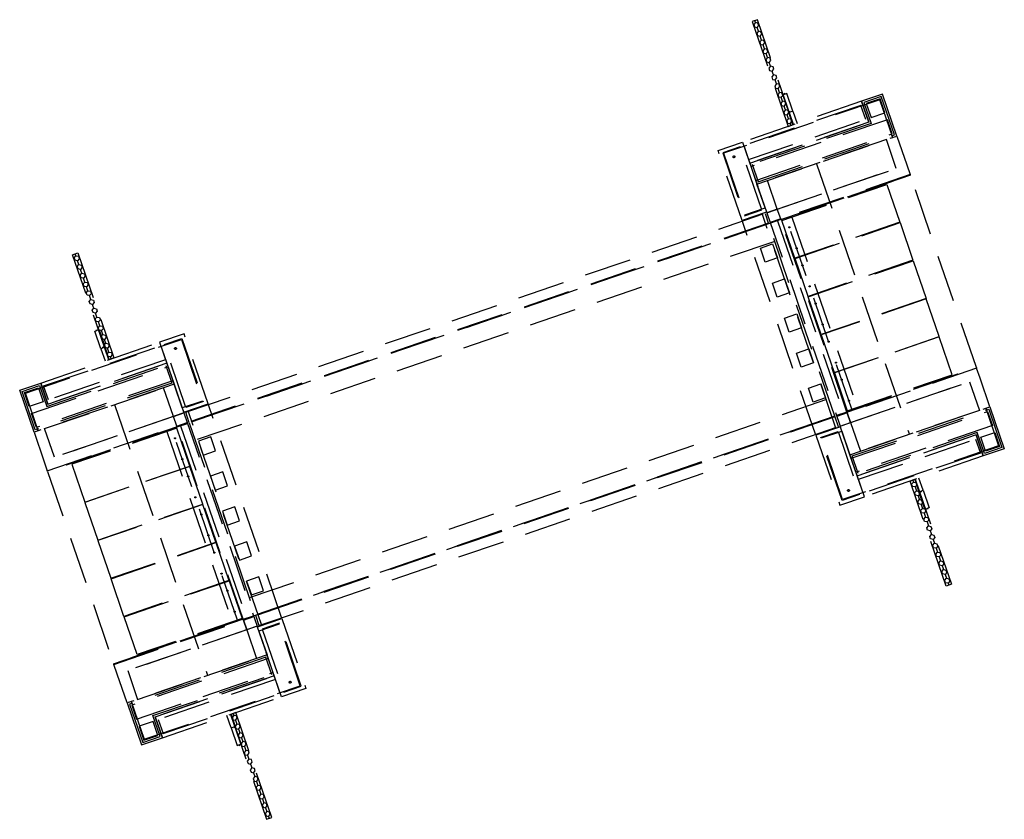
# Model space of a CAD drawing. Header units: metres. Extents: x 265330 to 265500, y 576964 to 577035.
# Tile 1 of 2: x 265330 to 265357, y 576964 to 576985. Entities that reach past the tile are written whole.
import ezdxf

# ---------------------------------------------------------------- set-up
doc = ezdxf.new("R2010")
doc.units = ezdxf.units.M
doc.linetypes.add('DASHED', pattern=[19.05, 12.7, -6.35])
doc.linetypes.add('XX-HIDDEN', pattern=[4, 2, -2])
for name, color, linetype, lineweight in [('_PLG', 7, 'Continuous', 9), ('AUDIT_D_220112175356-13', 50, 'Continuous', 9), ('N-CO-BC-BETONVORM-G', 50, 'Continuous', 25), ('N-CO-BC-BETONVORM-GN', 10, 'XX-HIDDEN', 9), ('N-CO-BC-BETONVORM-GV', 50, 'Continuous', 9), ('N-CO-MW-METSELWERKVORM-GN', 10, 'XX-HIDDEN', 9), ('N-CO-MW-METSELWERKVORM_NATUURSTEEN-G', 240, 'Continuous', 9), ('N-CO-VH-KANTVERHARDING-G', 210, 'Continuous', 35), ('N-WA-GC-DAMWAND_BETON-G', 50, 'Continuous', 9), ('N-WE-GC-DAMWAND-G', 60, 'Continuous', 9), ('N-WE-GC-DAMWAND-GN', 10, 'XX-HIDDEN', 9), ('N-WE-KL-ET_MANTELBUIS_PVC-G', 10, 'Continuous', 35), ('N-WE-VH-KANTOPSLUITING-G', 251, 'Continuous', 35), ('N-WE-VH-VERHARDING_ASFALT_SLIJTLAAG-G', 252, 'Continuous', 9), ('N-WE-VH-VERHARDING_SIERBESTRATING-G', 252, 'Continuous', 9)]:
    doc.layers.add(name, color=color, linetype=linetype, lineweight=lineweight)

msp = doc.modelspace()

# ---------------------------------------------------------------- linework, layer by layer
at = {"layer": '_PLG', "color": 3, "linetype": 'DASHED', "lineweight": 25, "ltscale": 0.1}
for centre in [(265351.261, 576979.519), (265351.456, 576978.951), (265351.615, 576978.488), (265351.81, 576977.92), (265351.969, 576977.457), (265352.164, 576976.889), (265352.323, 576976.426), (265352.518, 576975.859), (265352.677, 576975.395), (265352.872, 576974.828), (265334.653, 576973.815), (265334.848, 576973.248), (265335.007, 576972.784), (265335.202, 576972.217), (265335.361, 576971.753), (265335.556, 576971.186), (265335.715, 576970.723), (265335.91, 576970.155), (265336.069, 576969.692), (265336.264, 576969.124)]:
    msp.add_circle(centre, 0.015, dxfattribs=at)
at = {"layer": 'AUDIT_D_220112175356-13', "color": 3, "linetype": 'DASHED', "lineweight": 25, "ltscale": 0.1}
for points in [[(265334.941, 576974.517), (265350.603, 576979.895), (265350.7, 576979.612), (265335.038, 576974.233)], [(265336.824, 576969.031), (265352.487, 576974.41), (265350.7, 576979.612), (265335.038, 576974.233)], [(265336.922, 576968.748), (265352.584, 576974.126), (265352.487, 576974.41), (265336.824, 576969.031)]]:
    msp.add_lwpolyline(points, close=True, dxfattribs=at)
at = {"layer": 'N-CO-BC-BETONVORM-G', "color": 3, "linetype": 'DASHED', "lineweight": 25, "ltscale": 0.1}
for p, q in [((265350.937, 576979.693, 0.32), (265352.723, 576974.491, 0.32)), ((265334.802, 576974.152, 0.32), (265336.588, 576968.95, 0.32))]:
    msp.add_line(p, q, dxfattribs=at)
for points in [[(265353.21, 576982.926), (265353.405, 576982.359), (265350.189, 576981.255), (265350.384, 576980.687), (265354.167, 576981.986), (265353.777, 576983.121)], [(265353.273, 576982.895), (265353.468, 576982.328), (265350.252, 576981.224), (265350.415, 576980.751), (265354.103, 576982.017), (265353.746, 576983.058)], [(265350.65, 576979.912), (265352.631, 576974.142), (265352.915, 576974.24), (265352.824, 576974.505), (265352.818, 576974.524), (265351.031, 576979.725), (265351.025, 576979.744), (265350.934, 576980.009)], [(265331.022, 576975.307), (265331.216, 576974.739), (265334.432, 576975.843), (265334.627, 576975.276), (265330.844, 576973.977), (265330.454, 576975.112)], [(265330.99, 576975.243), (265331.185, 576974.675), (265334.401, 576975.78), (265334.563, 576975.307), (265330.875, 576974.04), (265330.518, 576975.081)], [(265356.503, 576973.336), (265356.308, 576973.904), (265353.093, 576972.799), (265352.898, 576973.367), (265356.681, 576974.666), (265357.071, 576973.531)], [(265356.534, 576973.4), (265356.339, 576973.967), (265353.124, 576972.863), (265352.961, 576973.336), (265356.65, 576974.602), (265357.007, 576973.562)], [(265334.893, 576974.5), (265336.875, 576968.731), (265336.591, 576968.634), (265336.5, 576968.899), (265336.493, 576968.918), (265334.707, 576974.119), (265334.7, 576974.138), (265334.61, 576974.403)], [(265334.315, 576965.716), (265334.12, 576966.284), (265337.336, 576967.388), (265337.141, 576967.956), (265333.358, 576966.656), (265333.748, 576965.522)], [(265334.251, 576965.747), (265334.056, 576966.315), (265337.272, 576967.419), (265337.11, 576967.892), (265333.421, 576966.625), (265333.779, 576965.585)]]:
    msp.add_lwpolyline(points, close=True, dxfattribs=at)
at = {"layer": 'N-CO-BC-BETONVORM-G', "color": 3, "linetype": 'DASHED', "lineweight": 25, "ltscale": 0.1, "elevation": 1.302}
for points in [[(265354.248, 576979.656), (265351.411, 576978.682), (265351.06, 576979.703), (265353.897, 576980.678)], [(265354.602, 576978.626), (265351.765, 576977.651), (265351.414, 576978.673), (265354.251, 576979.647)], [(265354.956, 576977.595), (265352.119, 576976.62), (265351.768, 576977.642), (265354.605, 576978.616)], [(265354.959, 576977.585), (265352.122, 576976.611), (265352.473, 576975.589), (265355.31, 576976.564)], [(265355.313, 576976.554), (265352.476, 576975.58), (265352.827, 576974.558), (265355.664, 576975.533)], [(265332.211, 576972.089), (265335.049, 576973.063), (265334.698, 576974.084), (265331.86, 576973.11)], [(265332.565, 576971.058), (265335.403, 576972.032), (265335.052, 576973.054), (265332.214, 576972.079)], [(265332.919, 576970.027), (265335.757, 576971.001), (265335.406, 576972.023), (265332.569, 576971.048)], [(265332.923, 576970.017), (265335.76, 576970.992), (265336.111, 576969.97), (265333.273, 576968.996)], [(265333.277, 576968.986), (265336.114, 576969.961), (265336.465, 576968.939), (265333.627, 576967.965)]]:
    msp.add_lwpolyline(points, close=True, dxfattribs=at)
at = {"layer": 'N-CO-BC-BETONVORM-G', "color": 3, "linetype": 'DASHED', "lineweight": 25, "ltscale": 0.1}
for points in [[(265351.025, 576979.744), (265350.741, 576979.647)], [(265351.031, 576979.725), (265350.747, 576979.628)], [(265351.173, 576979.774), (265351.183, 576979.746)], [(265351.315, 576979.823), (265351.325, 576979.794)], [(265352.959, 576974.572), (265352.95, 576974.601)], [(265353.101, 576974.621), (265353.092, 576974.649)], [(265352.818, 576974.524), (265352.534, 576974.426)], [(265352.824, 576974.505), (265352.54, 576974.407)], [(265334.565, 576974.071), (265334.575, 576974.042)], [(265334.7, 576974.138), (265334.984, 576974.236)], [(265334.707, 576974.119), (265334.991, 576974.217)], [(265334.423, 576974.022), (265334.433, 576973.993)], [(265336.493, 576968.918), (265336.777, 576969.015)], [(265336.21, 576968.82), (265336.2, 576968.848)], [(265336.352, 576968.869), (265336.342, 576968.897)], [(265336.5, 576968.899), (265336.784, 576968.996)]]:
    msp.add_lwpolyline(points, dxfattribs=at)
at = {"layer": 'N-CO-BC-BETONVORM-GN', "color": 3, "linetype": 'DASHED', "lineweight": 25, "ltscale": 0.1}
for p, q in [((265351.976, 576973.896), (265349.981, 576979.703)), ((265352.95, 576974.601), (265351.183, 576979.746)), ((265351.325, 576979.794, 0.012), (265353.092, 576974.649, 0.012)), ((265337.543, 576968.94), (265335.549, 576974.747)), ((265334.433, 576973.993, 0.012), (265336.2, 576968.848, 0.012)), ((265336.342, 576968.897), (265334.575, 576974.042))]:
    msp.add_line(p, q, dxfattribs=at)
for points in [[(265350.384, 576980.687), (265354.053, 576981.947), (265353.703, 576982.969), (265349.484, 576981.52), (265350.056, 576979.856), (265350.605, 576980.044)], [(265350.938, 576978.689), (265350.607, 576978.575), (265350.477, 576978.953), (265350.808, 576979.067)], [(265351.263, 576977.743), (265350.932, 576977.629), (265350.802, 576978.008), (265351.133, 576978.121)], [(265351.588, 576976.797), (265351.257, 576976.684), (265351.127, 576977.062), (265351.458, 576977.176)], [(265334.627, 576975.276), (265330.957, 576974.016), (265330.607, 576975.037), (265334.825, 576976.486), (265335.396, 576974.821), (265334.848, 576974.633)], [(265351.912, 576975.852), (265351.581, 576975.738), (265351.451, 576976.116), (265351.782, 576976.23)], [(265352.237, 576974.906), (265351.906, 576974.792), (265351.776, 576975.17), (265352.107, 576975.284)], [(265352.898, 576973.367), (265356.567, 576974.627), (265356.918, 576973.606), (265352.7, 576972.157), (265352.128, 576973.822), (265352.677, 576974.01)], [(265335.417, 576973.359), (265335.748, 576973.472), (265335.618, 576973.851), (265335.287, 576973.737)], [(265335.742, 576972.413), (265336.073, 576972.527), (265335.943, 576972.905), (265335.612, 576972.791)], [(265336.067, 576971.467), (265336.398, 576971.581), (265336.268, 576971.959), (265335.937, 576971.846)], [(265336.392, 576970.521), (265336.723, 576970.635), (265336.593, 576971.013), (265336.262, 576970.9)], [(265336.717, 576969.576), (265337.048, 576969.689), (265336.918, 576970.068), (265336.587, 576969.954)], [(265337.141, 576967.956), (265333.471, 576966.695), (265333.822, 576965.674), (265338.04, 576967.123), (265337.469, 576968.787), (265336.92, 576968.599)]]:
    msp.add_lwpolyline(points, close=True, dxfattribs=at)
for points in [[(265351.992, 576981.239), (265354.505, 576973.919)], [(265350.934, 576980.009), (265350.667, 576980.785)], [(265352.52, 576974.083), (265350.525, 576979.89)], [(265334.61, 576974.403), (265334.343, 576975.179)], [(265333.019, 576974.724), (265335.533, 576967.404)], [(265336.999, 576968.753), (265335.005, 576974.56)], [(265352.915, 576974.24), (265353.181, 576973.464)], [(265336.591, 576968.634), (265336.857, 576967.858)]]:
    msp.add_lwpolyline(points, dxfattribs=at)
at = {"layer": 'N-CO-BC-BETONVORM-GV', "color": 3, "linetype": 'DASHED', "lineweight": 25, "ltscale": 0.1}
for points in [[(265350.694, 576979.631), (265335.031, 576974.252)], [(265352.493, 576974.391), (265336.831, 576969.012)]]:
    msp.add_lwpolyline(points, dxfattribs=at)
at = {"layer": 'N-CO-MW-METSELWERKVORM-GN', "color": 3, "linetype": 'DASHED', "lineweight": 25, "ltscale": 0.1}
for points in [[(265353.337, 576982.864), (265353.467, 576982.486), (265353.845, 576982.616), (265353.715, 576982.994)], [(265350.156, 576981.349), (265353.325, 576982.437), (265353.195, 576982.816), (265350.026, 576981.728)], [(265349.932, 576981.695), (265349.459, 576981.533), (265350.044, 576979.83), (265350.516, 576979.993)], [(265334.364, 576976.349), (265334.837, 576976.511), (265335.422, 576974.809), (265334.949, 576974.646)], [(265334.4, 576975.938), (265331.231, 576974.85), (265331.101, 576975.228), (265334.27, 576976.316)], [(265330.959, 576975.18), (265331.089, 576974.801), (265330.711, 576974.671), (265330.581, 576975.05)], [(265353.16, 576972.294), (265352.687, 576972.132), (265352.103, 576973.834), (265352.576, 576973.996)], [(265353.125, 576972.705), (265356.293, 576973.793), (265356.423, 576973.415), (265353.255, 576972.326)], [(265356.565, 576973.463), (265356.435, 576973.842), (265356.813, 576973.972), (265356.943, 576973.593)], [(265337.593, 576966.948), (265338.066, 576967.11), (265337.481, 576968.813), (265337.008, 576968.65)], [(265337.368, 576967.294), (265334.2, 576966.206), (265334.33, 576965.827), (265337.498, 576966.915)], [(265334.188, 576965.779), (265334.058, 576966.157), (265333.68, 576966.027), (265333.81, 576965.649)]]:
    msp.add_lwpolyline(points, close=True, dxfattribs=at)
for points in [[(265350.351, 576980.782), (265354.04, 576982.048), (265353.91, 576982.427), (265350.221, 576981.16)], [(265334.594, 576975.371), (265330.906, 576974.104), (265330.776, 576974.482), (265334.465, 576975.749)], [(265352.93, 576973.272), (265356.619, 576974.539), (265356.749, 576974.161), (265353.06, 576972.894)], [(265337.173, 576967.861), (265333.485, 576966.594), (265333.615, 576966.216), (265337.303, 576967.483)]]:
    msp.add_lwpolyline(points, dxfattribs=at)
at = {"layer": 'N-CO-MW-METSELWERKVORM_NATUURSTEEN-G', "color": 3, "linetype": 'DASHED', "lineweight": 25, "ltscale": 0.1}
for points in [[(265350.189, 576981.255), (265353.405, 576982.359), (265353.21, 576982.926), (265349.994, 576981.822)], [(265349.332, 576981.595), (265349.994, 576981.822), (265350.644, 576979.931), (265349.981, 576979.703)], [(265334.899, 576976.638), (265334.237, 576976.411), (265334.887, 576974.519), (265335.549, 576974.747)], [(265334.432, 576975.843), (265331.216, 576974.739), (265331.022, 576975.307), (265334.237, 576976.411)], [(265352.625, 576972.005), (265353.287, 576972.232), (265352.638, 576974.123), (265351.976, 576973.896)], [(265353.093, 576972.799), (265356.308, 576973.904), (265356.503, 576973.336), (265353.287, 576972.232)], [(265338.193, 576967.048), (265337.531, 576966.821), (265336.881, 576968.712), (265337.543, 576968.94)], [(265337.336, 576967.388), (265334.12, 576966.284), (265334.315, 576965.716), (265337.531, 576966.821)]]:
    msp.add_lwpolyline(points, close=True, dxfattribs=at)
at = {"layer": 'N-CO-VH-KANTVERHARDING-G', "color": 3, "linetype": 'DASHED', "lineweight": 25, "ltscale": 0.1}
msp.add_lwpolyline([(265354.531, 576980.927), (265331.208, 576972.918), (265332.994, 576967.716), (265356.317, 576975.725)], close=True, dxfattribs=at)
at = {"layer": 'N-WA-GC-DAMWAND_BETON-G', "color": 3, "linetype": 'DASHED', "lineweight": 25, "ltscale": 0.1}
for points in [[(265351.08, 576983.094), (265351.242, 576982.621), (265351.278, 576982.633), (265351.292, 576982.661), (265351.32, 576982.648), (265351.356, 576982.66), (265351.193, 576983.133), (265351.158, 576983.12), (265351.13, 576983.134), (265351.115, 576983.106)], [(265332.599, 576976.747), (265332.762, 576976.274), (265332.726, 576976.262), (265332.698, 576976.275), (265332.684, 576976.248), (265332.648, 576976.235), (265332.486, 576976.708), (265332.521, 576976.72), (265332.535, 576976.748), (265332.564, 576976.735)], [(265354.925, 576971.896), (265354.763, 576972.369), (265354.799, 576972.381), (265354.827, 576972.368), (265354.841, 576972.395), (265354.876, 576972.408), (265355.039, 576971.935), (265355.003, 576971.922), (265354.989, 576971.895), (265354.961, 576971.908)], [(265336.445, 576965.549), (265336.282, 576966.022), (265336.247, 576966.01), (265336.233, 576965.982), (265336.204, 576965.995), (265336.169, 576965.983), (265336.331, 576965.51), (265336.367, 576965.522), (265336.395, 576965.509), (265336.409, 576965.537)]]:
    msp.add_lwpolyline(points, close=True, dxfattribs=at)
for points in [[(265351.356, 576982.29), (265351.242, 576982.621), (265351.278, 576982.633), (265351.292, 576982.661), (265351.32, 576982.648), (265351.356, 576982.66), (265351.469, 576982.329)], [(265332.875, 576975.943), (265332.762, 576976.274), (265332.726, 576976.262), (265332.698, 576976.275), (265332.684, 576976.248), (265332.648, 576976.235), (265332.762, 576975.904)], [(265354.649, 576972.7), (265354.763, 576972.369), (265354.799, 576972.381), (265354.827, 576972.368), (265354.841, 576972.395), (265354.876, 576972.408), (265354.763, 576972.739)], [(265336.169, 576966.353), (265336.282, 576966.022), (265336.247, 576966.01), (265336.233, 576965.982), (265336.204, 576965.995), (265336.169, 576965.983), (265336.055, 576966.314)]]:
    msp.add_lwpolyline(points, dxfattribs=at)
at = {"layer": 'N-WE-GC-DAMWAND-G', "color": 3, "linetype": 'DASHED', "lineweight": 25, "ltscale": 0.1}
for points in [[(265350.397, 576985.132), (265350.255, 576985.084), (265351.229, 576982.246), (265351.371, 576982.295)], [(265331.886, 576978.775), (265332.027, 576978.824), (265333.002, 576975.987), (265332.86, 576975.938)], [(265355.639, 576969.867), (265355.497, 576969.819), (265354.523, 576972.656), (265354.665, 576972.705)], [(265337.128, 576963.51), (265337.27, 576963.559), (265336.295, 576966.396), (265336.154, 576966.348)]]:
    msp.add_lwpolyline(points, close=True, dxfattribs=at)
at = {"layer": 'N-WE-GC-DAMWAND-GN', "color": 3, "linetype": 'DASHED', "lineweight": 25, "ltscale": 0.1}
for points in [[(265350.321, 576984.938), (265350.389, 576984.924), (265350.434, 576984.977), (265350.412, 576985.042), (265350.344, 576985.055), (265350.298, 576985.003)], [(265350.402, 576984.701), (265350.47, 576984.688), (265350.516, 576984.74), (265350.493, 576984.806), (265350.425, 576984.819), (265350.38, 576984.767)], [(265350.483, 576984.465), (265350.551, 576984.451), (265350.597, 576984.504), (265350.574, 576984.569), (265350.506, 576984.583), (265350.461, 576984.53)], [(265350.564, 576984.228), (265350.632, 576984.215), (265350.678, 576984.267), (265350.655, 576984.333), (265350.587, 576984.346), (265350.542, 576984.294)], [(265350.646, 576983.992), (265350.714, 576983.979), (265350.759, 576984.031), (265350.737, 576984.096), (265350.669, 576984.11), (265350.623, 576984.057)], [(265350.727, 576983.755), (265350.795, 576983.742), (265350.84, 576983.794), (265350.818, 576983.86), (265350.75, 576983.873), (265350.704, 576983.821)], [(265350.808, 576983.519), (265350.876, 576983.506), (265350.922, 576983.558), (265350.899, 576983.623), (265350.831, 576983.637), (265350.786, 576983.585)], [(265350.889, 576983.283), (265350.957, 576983.269), (265351.003, 576983.322), (265350.98, 576983.387), (265350.912, 576983.4), (265350.867, 576983.348)], [(265350.97, 576983.046), (265351.038, 576983.033), (265351.084, 576983.085), (265351.061, 576983.151), (265350.993, 576983.164), (265350.948, 576983.112)], [(265351.052, 576982.81), (265351.12, 576982.796), (265351.165, 576982.849), (265351.143, 576982.914), (265351.075, 576982.927), (265351.029, 576982.875)], [(265351.133, 576982.573), (265351.201, 576982.56), (265351.246, 576982.612), (265351.224, 576982.678), (265351.156, 576982.691), (265351.11, 576982.639)], [(265351.214, 576982.337), (265351.282, 576982.323), (265351.328, 576982.376), (265351.305, 576982.441), (265351.237, 576982.455), (265351.192, 576982.402)], [(265332.065, 576978.668), (265332.02, 576978.616), (265331.952, 576978.629), (265331.929, 576978.695), (265331.975, 576978.747), (265332.043, 576978.734)], [(265332.146, 576978.432), (265332.101, 576978.38), (265332.033, 576978.393), (265332.01, 576978.458), (265332.056, 576978.511), (265332.124, 576978.497)], [(265332.228, 576978.195), (265332.182, 576978.143), (265332.114, 576978.156), (265332.092, 576978.222), (265332.137, 576978.274), (265332.205, 576978.261)], [(265332.309, 576977.959), (265332.263, 576977.907), (265332.195, 576977.92), (265332.173, 576977.986), (265332.218, 576978.038), (265332.286, 576978.025)], [(265332.39, 576977.723), (265332.344, 576977.67), (265332.276, 576977.684), (265332.254, 576977.749), (265332.299, 576977.801), (265332.367, 576977.788)], [(265332.471, 576977.486), (265332.426, 576977.434), (265332.358, 576977.447), (265332.335, 576977.513), (265332.381, 576977.565), (265332.449, 576977.552)], [(265332.552, 576977.25), (265332.507, 576977.197), (265332.439, 576977.211), (265332.416, 576977.276), (265332.462, 576977.328), (265332.53, 576977.315)], [(265332.634, 576977.013), (265332.588, 576976.961), (265332.52, 576976.974), (265332.498, 576977.04), (265332.543, 576977.092), (265332.611, 576977.079)], [(265332.715, 576976.777), (265332.669, 576976.725), (265332.601, 576976.738), (265332.579, 576976.803), (265332.624, 576976.856), (265332.692, 576976.842)], [(265332.796, 576976.54), (265332.75, 576976.488), (265332.682, 576976.501), (265332.66, 576976.567), (265332.705, 576976.619), (265332.773, 576976.606)], [(265332.877, 576976.304), (265332.832, 576976.252), (265332.764, 576976.265), (265332.741, 576976.33), (265332.787, 576976.383), (265332.855, 576976.369)], [(265332.958, 576976.067), (265332.913, 576976.015), (265332.845, 576976.028), (265332.822, 576976.094), (265332.868, 576976.146), (265332.936, 576976.133)], [(265354.566, 576972.575), (265354.612, 576972.628), (265354.68, 576972.614), (265354.702, 576972.549), (265354.657, 576972.497), (265354.589, 576972.51)], [(265354.647, 576972.339), (265354.693, 576972.391), (265354.761, 576972.378), (265354.783, 576972.312), (265354.738, 576972.26), (265354.67, 576972.273)], [(265354.729, 576972.103), (265354.774, 576972.155), (265354.842, 576972.142), (265354.865, 576972.076), (265354.819, 576972.024), (265354.751, 576972.037)], [(265354.81, 576971.866), (265354.855, 576971.918), (265354.923, 576971.905), (265354.946, 576971.84), (265354.9, 576971.787), (265354.832, 576971.801)], [(265354.891, 576971.63), (265354.937, 576971.682), (265355.005, 576971.669), (265355.027, 576971.603), (265354.982, 576971.551), (265354.914, 576971.564)], [(265354.972, 576971.393), (265355.018, 576971.445), (265355.086, 576971.432), (265355.108, 576971.367), (265355.063, 576971.314), (265354.995, 576971.328)], [(265355.053, 576971.157), (265355.099, 576971.209), (265355.167, 576971.196), (265355.189, 576971.13), (265355.144, 576971.078), (265355.076, 576971.091)], [(265355.135, 576970.92), (265355.18, 576970.973), (265355.248, 576970.959), (265355.271, 576970.894), (265355.225, 576970.842), (265355.157, 576970.855)], [(265355.216, 576970.684), (265355.261, 576970.736), (265355.329, 576970.723), (265355.352, 576970.657), (265355.306, 576970.605), (265355.238, 576970.618)], [(265355.297, 576970.447), (265355.343, 576970.5), (265355.411, 576970.486), (265355.433, 576970.421), (265355.388, 576970.369), (265355.32, 576970.382)], [(265355.378, 576970.211), (265355.424, 576970.263), (265355.492, 576970.25), (265355.514, 576970.184), (265355.469, 576970.132), (265355.401, 576970.145)], [(265355.459, 576969.975), (265355.505, 576970.027), (265355.573, 576970.013), (265355.595, 576969.948), (265355.55, 576969.896), (265355.482, 576969.909)], [(265336.311, 576966.306), (265336.243, 576966.319), (265336.197, 576966.267), (265336.22, 576966.202), (265336.288, 576966.188), (265336.333, 576966.241)], [(265336.392, 576966.07), (265336.324, 576966.083), (265336.278, 576966.031), (265336.301, 576965.965), (265336.369, 576965.952), (265336.414, 576966.004)], [(265336.473, 576965.833), (265336.405, 576965.846), (265336.359, 576965.794), (265336.382, 576965.729), (265336.45, 576965.715), (265336.495, 576965.768)], [(265336.554, 576965.597), (265336.486, 576965.61), (265336.441, 576965.558), (265336.463, 576965.492), (265336.531, 576965.479), (265336.577, 576965.531)], [(265336.635, 576965.36), (265336.567, 576965.374), (265336.522, 576965.321), (265336.544, 576965.256), (265336.612, 576965.243), (265336.658, 576965.295)], [(265336.717, 576965.124), (265336.649, 576965.137), (265336.603, 576965.085), (265336.626, 576965.019), (265336.694, 576965.006), (265336.739, 576965.058)], [(265336.798, 576964.887), (265336.73, 576964.901), (265336.684, 576964.848), (265336.707, 576964.783), (265336.775, 576964.77), (265336.82, 576964.822)], [(265336.879, 576964.651), (265336.811, 576964.664), (265336.765, 576964.612), (265336.788, 576964.546), (265336.856, 576964.533), (265336.901, 576964.585)], [(265336.96, 576964.415), (265336.892, 576964.428), (265336.847, 576964.376), (265336.869, 576964.31), (265336.937, 576964.297), (265336.983, 576964.349)], [(265337.041, 576964.178), (265336.973, 576964.191), (265336.928, 576964.139), (265336.95, 576964.074), (265337.018, 576964.06), (265337.064, 576964.113)], [(265337.123, 576963.942), (265337.055, 576963.955), (265337.009, 576963.903), (265337.032, 576963.837), (265337.1, 576963.824), (265337.145, 576963.876)], [(265337.204, 576963.705), (265337.136, 576963.718), (265337.09, 576963.666), (265337.113, 576963.601), (265337.181, 576963.587), (265337.226, 576963.64)]]:
    msp.add_lwpolyline(points, close=True, dxfattribs=at)
for points in [[(265350.344, 576985.055), (265350.326, 576985.108)], [(265350.425, 576984.819), (265350.389, 576984.924)], [(265350.488, 576984.635), (265350.47, 576984.688)], [(265350.506, 576984.583), (265350.488, 576984.635)], [(265350.587, 576984.346), (265350.551, 576984.451)], [(265350.651, 576984.162), (265350.632, 576984.215)], [(265350.669, 576984.11), (265350.651, 576984.162)], [(265350.75, 576983.873), (265350.714, 576983.979)], [(265350.813, 576983.689), (265350.795, 576983.742)], [(265350.831, 576983.637), (265350.813, 576983.689)], [(265350.912, 576983.4), (265350.876, 576983.506)], [(265350.975, 576983.217), (265350.957, 576983.269)], [(265350.993, 576983.164), (265350.975, 576983.217)], [(265351.075, 576982.927), (265351.038, 576983.033)], [(265351.138, 576982.744), (265351.12, 576982.796)], [(265351.156, 576982.691), (265351.138, 576982.744)], [(265351.237, 576982.455), (265351.201, 576982.56)], [(265351.3, 576982.271), (265351.282, 576982.323)], [(265331.975, 576978.747), (265331.957, 576978.8)], [(265332.056, 576978.511), (265332.02, 576978.616)], [(265332.119, 576978.327), (265332.101, 576978.38)], [(265332.137, 576978.274), (265332.119, 576978.327)], [(265332.218, 576978.038), (265332.182, 576978.143)], [(265332.281, 576977.854), (265332.263, 576977.907)], [(265332.299, 576977.801), (265332.281, 576977.854)], [(265332.381, 576977.565), (265332.344, 576977.67)], [(265332.444, 576977.381), (265332.426, 576977.434)], [(265332.462, 576977.328), (265332.444, 576977.381)], [(265332.543, 576977.092), (265332.507, 576977.197)], [(265332.606, 576976.908), (265332.588, 576976.961)], [(265332.624, 576976.856), (265332.606, 576976.908)], [(265332.705, 576976.619), (265332.669, 576976.725)], [(265332.769, 576976.435), (265332.75, 576976.488)], [(265332.787, 576976.383), (265332.769, 576976.435)], [(265332.868, 576976.146), (265332.832, 576976.252)], [(265332.931, 576975.962), (265332.913, 576976.015)], [(265354.594, 576972.68), (265354.612, 576972.628)], [(265354.657, 576972.497), (265354.693, 576972.391)], [(265354.738, 576972.26), (265354.756, 576972.207)], [(265354.756, 576972.207), (265354.774, 576972.155)], [(265354.819, 576972.024), (265354.855, 576971.918)], [(265354.9, 576971.787), (265354.918, 576971.735)], [(265354.918, 576971.735), (265354.937, 576971.682)], [(265354.982, 576971.551), (265355.018, 576971.445)], [(265355.063, 576971.314), (265355.081, 576971.262)], [(265355.081, 576971.262), (265355.099, 576971.209)], [(265355.144, 576971.078), (265355.18, 576970.973)], [(265355.225, 576970.842), (265355.243, 576970.789)], [(265355.243, 576970.789), (265355.261, 576970.736)], [(265355.306, 576970.605), (265355.343, 576970.5)], [(265355.388, 576970.369), (265355.406, 576970.316)], [(265355.406, 576970.316), (265355.424, 576970.263)], [(265355.469, 576970.132), (265355.505, 576970.027)], [(265355.55, 576969.896), (265355.568, 576969.843)], [(265336.224, 576966.372), (265336.243, 576966.319)], [(265336.288, 576966.188), (265336.324, 576966.083)], [(265336.369, 576965.952), (265336.387, 576965.899)], [(265336.387, 576965.899), (265336.405, 576965.846)], [(265336.45, 576965.715), (265336.486, 576965.61)], [(265336.531, 576965.479), (265336.549, 576965.426)], [(265336.549, 576965.426), (265336.567, 576965.374)], [(265336.612, 576965.243), (265336.649, 576965.137)], [(265336.694, 576965.006), (265336.712, 576964.953)], [(265336.712, 576964.953), (265336.73, 576964.901)], [(265336.775, 576964.77), (265336.811, 576964.664)], [(265336.856, 576964.533), (265336.874, 576964.48)], [(265336.874, 576964.48), (265336.892, 576964.428)], [(265336.937, 576964.297), (265336.973, 576964.191)], [(265337.018, 576964.06), (265337.036, 576964.008)], [(265337.036, 576964.008), (265337.055, 576963.955)], [(265337.1, 576963.824), (265337.136, 576963.718)], [(265337.181, 576963.587), (265337.199, 576963.535)]]:
    msp.add_lwpolyline(points, dxfattribs=at)
at = {"layer": 'N-WE-KL-ET_MANTELBUIS_PVC-G', "color": 3, "linetype": 'DASHED', "lineweight": 25, "ltscale": 0.1}
for centre in [(265349.761, 576981.425), (265334.665, 576976.241), (265352.859, 576972.402), (265337.764, 576967.218)]:
    msp.add_circle(centre, 0.025, dxfattribs=at)
at = {"layer": 'N-WE-VH-KANTOPSLUITING-G', "color": 3, "linetype": 'DASHED', "lineweight": 25, "ltscale": 0.1}
for points in [[(265351.025, 576979.744), (265350.934, 576980.009), (265354.433, 576981.211), (265354.524, 576980.946), (265351.025, 576979.744), (265351.031, 576979.725), (265354.531, 576980.927), (265354.524, 576980.946)], [(265352.824, 576974.505), (265352.915, 576974.24), (265356.414, 576975.442), (265356.323, 576975.706), (265352.824, 576974.505), (265352.818, 576974.524), (265356.317, 576975.725), (265356.323, 576975.706)], [(265334.7, 576974.138), (265334.61, 576974.403), (265331.11, 576973.201), (265331.201, 576972.936), (265334.7, 576974.138), (265334.707, 576974.119), (265331.208, 576972.918), (265331.201, 576972.936)], [(265336.5, 576968.899), (265336.591, 576968.634), (265333.091, 576967.432), (265333, 576967.697), (265336.5, 576968.899), (265336.493, 576968.918), (265332.994, 576967.716), (265333, 576967.697)]]:
    msp.add_lwpolyline(points, dxfattribs=at)
at = {"layer": 'N-WE-VH-VERHARDING_ASFALT_SLIJTLAAG-G', "color": 3, "linetype": 'DASHED', "lineweight": 25, "ltscale": 0.1}
for points in [[(265350.863, 576979.139), (265335.2, 576973.76)], [(265336.662, 576969.504), (265352.324, 576974.883)]]:
    msp.add_lwpolyline(points, dxfattribs=at)
at = {"layer": 'N-WE-VH-VERHARDING_SIERBESTRATING-G', "color": 3, "linetype": 'DASHED', "lineweight": 25, "ltscale": 0.1}
for points in [[(265353.883, 576981.889), (265350.384, 576980.687), (265350.65, 576979.912), (265354.149, 576981.113)], [(265331.127, 576974.074), (265334.627, 576975.276), (265334.893, 576974.5), (265331.394, 576973.299)], [(265356.397, 576974.569), (265352.898, 576973.367), (265352.631, 576974.142), (265356.131, 576975.344)], [(265333.641, 576966.754), (265337.141, 576967.956), (265336.875, 576968.731), (265333.375, 576967.53)]]:
    msp.add_lwpolyline(points, close=True, dxfattribs=at)
for points in [[(265353.918, 576981.786), (265353.919, 576981.786)], [(265354.167, 576981.986), (265354.433, 576981.211)], [(265356.681, 576974.666), (265356.414, 576975.442)], [(265330.844, 576973.977), (265331.11, 576973.201)], [(265331.163, 576973.971), (265331.163, 576973.971)], [(265333.358, 576966.656), (265333.091, 576967.432)]]:
    msp.add_lwpolyline(points, dxfattribs=at)

doc.saveas('drawing.dxf')
